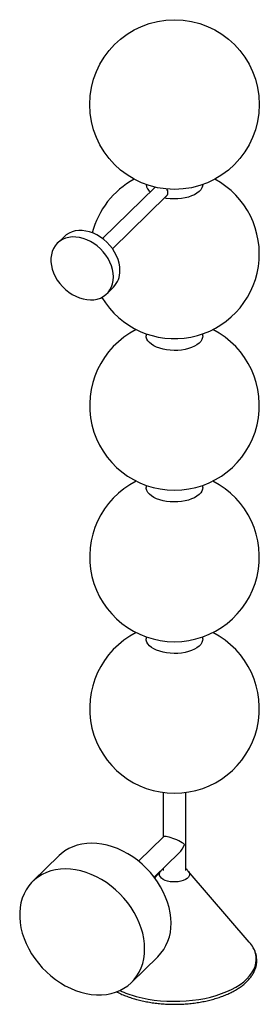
# Paper-space layout '_Trimétrica' of a CAD drawing. Header units: millimetres. Extents: x -110 to 60, y -29 to 667.
import ezdxf

# ---------------------------------------------------------------- set-up
doc = ezdxf.new("R2010")
doc.units = ezdxf.units.MM

psp = doc.layouts.new('_Trimétrica')

# ---------------------------------------------------------------- linework, layer by layer
at = {"color": 7, "linetype": 'Continuous', "lineweight": 25}
for p, q in [((-13.63, 548.57), (-50.87, 512.22)), ((-43.89, 505.07), (-5.66, 542.38)), ((-78.13, 513.56), (-82.8, 509.01)), ((-47.88, 473.23), (-43.21, 477.78)), ((-20, 444.87), (-20, 443.41)), ((20, 443.41), (20, 444.87)), ((-20, 337.73), (-20, 336.27)), ((20, 336.27), (20, 337.73)), ((-20, 230.58), (-20, 229.12)), ((20, 229.12), (20, 230.58)), ((-8, 120.54), (-8, 89.09)), ((8, 65.31), (8, 120.54)), ((-7.88, 89.21), (-25.48, 72.03)), ((-14.31, 60.58), (3.3, 77.76)), ((-81.59, 75.95), (-100.26, 57.73)), ((-9.74, 64.94), (-13.92, 60.07)), ((-8, 66.73), (-8, 65.31)), ((52.93, 14.76), (9.74, 64.94)), ((-30.41, -13.84), (-11.75, 4.38))]:
    psp.add_line(p, q, dxfattribs=at)
at = {"color": 7, "linetype": 'Continuous', "lineweight": 25, "flags": 128}
for points in [[(20, 550.43), (19.86, 549.35), (19.37, 547.99), (18.53, 546.69), (17.37, 545.45), (15.89, 544.3), (14.13, 543.27), (12.12, 542.36), (9.89, 541.6), (7.48, 541), (4.94, 540.58), (2.32, 540.33), (-0.35, 540.26), (-3.02, 540.37), (-5.62, 540.67), (-7.14, 540.93)], [(-38.56, 489.66), (-38.72, 492.24), (-39.18, 494.87), (-39.94, 497.5), (-41, 500.11), (-42.33, 502.66), (-43.92, 505.11), (-45.75, 507.43), (-47.78, 509.58), (-50, 511.54), (-52.36, 513.27), (-54.84, 514.76), (-57.41, 515.98), (-60.02, 516.91), (-62.63, 517.55), (-65.22, 517.88), (-67.75, 517.9), (-70.18, 517.6), (-72.47, 517), (-74.6, 516.1), (-76.53, 514.91), (-78.13, 513.56)], [(-43.23, 485.11), (-43.38, 487.69), (-43.85, 490.31), (-44.61, 492.95), (-45.67, 495.56), (-47, 498.11), (-48.59, 500.56), (-50.41, 502.87), (-52.45, 505.03), (-54.66, 506.98), (-57.03, 508.72), (-59.51, 510.21), (-62.07, 511.42), (-64.68, 512.36), (-67.3, 513), (-69.89, 513.33), (-72.42, 513.34), (-74.85, 513.05), (-77.14, 512.45), (-79.27, 511.54), (-81.2, 510.36), (-82.91, 508.9), (-84.38, 507.19), (-85.57, 505.26), (-86.48, 503.12), (-87.1, 500.82), (-87.41, 498.39), (-87.41, 495.85), (-87.1, 493.24), (-86.48, 490.61), (-85.57, 487.98), (-84.38, 485.39), (-82.91, 482.89), (-81.2, 480.5), (-79.27, 478.26), (-77.14, 476.21), (-74.85, 474.36), (-72.42, 472.74), (-69.89, 471.39), (-67.3, 470.31), (-64.68, 469.52), (-62.07, 469.04), (-59.51, 468.86), (-57.03, 469), (-54.66, 469.45), (-52.45, 470.2), (-50.41, 471.25), (-48.59, 472.58), (-47, 474.16), (-45.67, 475.99), (-44.61, 478.02), (-43.85, 480.24), (-43.38, 482.62), (-43.23, 485.11)], [(20, 443.41), (19.86, 442.2), (19.37, 440.85), (18.53, 439.54), (17.37, 438.3), (15.89, 437.16), (14.13, 436.12), (12.12, 435.22), (9.89, 434.46), (7.48, 433.86), (4.94, 433.43), (2.32, 433.18), (-0.35, 433.11), (-3.02, 433.23), (-5.62, 433.53), (-8.13, 434), (-10.49, 434.64), (-12.67, 435.44), (-14.62, 436.38), (-16.31, 437.45), (-17.71, 438.62), (-18.79, 439.88), (-19.53, 441.2), (-19.93, 442.56), (-20, 443.41)], [(20, 336.27), (19.86, 335.05), (19.37, 333.7), (18.53, 332.39), (17.37, 331.16), (15.89, 330.01), (14.13, 328.97), (12.12, 328.07), (9.89, 327.31), (7.48, 326.71), (4.94, 326.28), (2.32, 326.03), (-0.35, 325.97), (-3.02, 326.08), (-5.62, 326.38), (-8.13, 326.85), (-10.49, 327.5), (-12.67, 328.3), (-14.62, 329.24), (-16.31, 330.3), (-17.71, 331.48), (-18.79, 332.73), (-19.53, 334.05), (-19.93, 335.42), (-20, 336.27)], [(20, 229.12), (19.86, 227.91), (19.37, 226.55), (18.53, 225.25), (17.37, 224.01), (15.89, 222.86), (14.13, 221.83), (12.12, 220.92), (9.89, 220.17), (7.48, 219.57), (4.94, 219.14), (2.32, 218.89), (-0.35, 218.82), (-3.02, 218.94), (-5.62, 219.23), (-8.13, 219.71), (-10.49, 220.35), (-12.67, 221.15), (-14.62, 222.09), (-16.31, 223.16), (-17.71, 224.33), (-18.79, 225.59), (-19.53, 226.91), (-19.93, 228.27), (-20, 229.12)], [(-2.45, 28.15), (-2.6, 31.78), (-3.07, 35.46), (-3.84, 39.18), (-4.91, 42.91), (-6.27, 46.62), (-7.92, 50.28), (-9.84, 53.87), (-12.01, 57.37), (-14.43, 60.74), (-17.08, 63.97), (-19.93, 67.04), (-22.97, 69.91), (-26.18, 72.58), (-29.53, 75.02), (-33, 77.21), (-36.57, 79.15), (-40.21, 80.81), (-43.89, 82.18), (-47.6, 83.27), (-51.29, 84.05), (-54.96, 84.52), (-58.56, 84.68), (-62.08, 84.53), (-65.5, 84.06), (-68.78, 83.29), (-71.91, 82.22), (-74.86, 80.85), (-77.61, 79.2), (-80.14, 77.27), (-81.59, 75.95)], [(7.08, 83.79), (6.32, 84.38), (5.37, 85.01), (4.26, 85.66), (3.02, 86.31), (1.69, 86.94), (0.3, 87.54), (-1.09, 88.08), (-2.45, 88.55), (-3.73, 88.93), (-4.91, 89.22), (-5.93, 89.39), (-6.77, 89.46), (-7.41, 89.41), (-7.82, 89.26), (-7.88, 89.21)], [(-21.12, 9.93), (-21.27, 13.56), (-21.74, 17.24), (-22.51, 20.96), (-23.58, 24.69), (-24.94, 28.4), (-26.59, 32.06), (-28.5, 35.65), (-30.68, 39.15), (-33.1, 42.52), (-35.75, 45.75), (-38.6, 48.82), (-41.64, 51.69), (-44.85, 54.36), (-48.2, 56.8), (-51.67, 58.99), (-55.24, 60.93), (-58.88, 62.59), (-62.56, 63.96), (-66.26, 65.05), (-69.96, 65.83), (-73.62, 66.3), (-77.23, 66.46), (-80.75, 66.31), (-84.17, 65.84), (-87.45, 65.07), (-90.57, 64), (-93.52, 62.63), (-96.28, 60.98), (-98.81, 59.05), (-101.11, 56.86), (-103.16, 54.43), (-104.95, 51.77), (-106.45, 48.9), (-107.67, 45.84), (-108.59, 42.61), (-109.21, 39.24), (-109.52, 35.75), (-109.52, 32.16), (-109.21, 28.5), (-108.59, 24.79), (-107.67, 21.06), (-106.45, 17.34), (-104.95, 13.65), (-103.16, 10.02), (-101.11, 6.48), (-98.81, 3.04), (-96.28, -0.27), (-93.52, -3.42), (-90.57, -6.39), (-87.45, -9.16), (-84.17, -11.72), (-80.75, -14.04), (-77.23, -16.1), (-73.62, -17.9), (-69.96, -19.42), (-66.26, -20.65), (-62.56, -21.58), (-58.88, -22.21), (-55.24, -22.52), (-51.67, -22.53), (-48.2, -22.22), (-44.85, -21.6), (-41.64, -20.68), (-38.6, -19.46), (-35.75, -17.95), (-33.1, -16.15), (-30.68, -14.09), (-28.5, -11.78), (-26.59, -9.23), (-24.94, -6.47), (-23.58, -3.5), (-22.51, -0.35), (-21.74, 2.95), (-21.27, 6.38), (-21.12, 9.93)]]:
    psp.add_lwpolyline(points, dxfattribs=at)
at = {"color": 8, "linetype": 'Continuous', "lineweight": 25, "flags": 128}
for points in [[(9.74, 64.94), (10.02, 64.57), (10.51, 63.59), (10.65, 62.58), (10.42, 61.58), (9.84, 60.61), (8.92, 59.71), (7.7, 58.92), (6.22, 58.26), (4.52, 57.74), (2.67, 57.4), (0.73, 57.24), (-1.23, 57.26), (-3.16, 57.47), (-4.97, 57.86), (-6.62, 58.41), (-8.04, 59.11), (-9.19, 59.93), (-10.02, 60.85), (-10.51, 61.83), (-10.65, 62.84), (-10.42, 63.85), (-9.84, 64.81), (-9.74, 64.94)], [(-27.02, -23.7), (-22.92, -24.71), (-18.68, -25.55), (-14.32, -26.22), (-9.87, -26.71), (-5.37, -27.02), (-0.83, -27.14), (3.72, -27.08), (8.24, -26.84), (12.71, -26.42), (17.1, -25.82), (21.39, -25.04), (25.54, -24.09), (29.54, -22.97), (33.36, -21.7), (36.97, -20.28), (40.35, -18.71), (43.48, -17.02), (46.35, -15.2), (48.93, -13.27), (51.2, -11.24), (53.17, -9.13), (54.8, -6.95), (56.1, -4.7), (57.05, -2.41), (57.65, -0.09), (57.89, 2.25), (57.78, 4.59), (57.31, 6.92), (56.48, 9.22), (55.75, 10.72)]]:
    psp.add_lwpolyline(points, dxfattribs=at)
at = {"color": 7, "linetype": 'Continuous', "lineweight": 25}
psp.add_circle((0, 607), 60, dxfattribs=at)
for centre, radius, start, end in [((0, 501.44), 60, 118.39823, 165.68999), ((0, 501.44), 60, 210.88208, 61.60177), ((-12.79, 551.02), 7.24, 184.67762, 233.56029), ((-54.83, 489.18), 16.27, 315.55294, 1.71281), ((0, 394.3), 60, 116.76226, 63.23774), ((0, 287.15), 60, 116.76226, 63.23774), ((0, 180.01), 60, 116.76226, 63.23774), ((-7.93, 88.98), 15.88, 315.00449, 340.92557), ((-35.03, 27.19), 32.59, 315.58901, 1.67675), ((35.46, -0.45), 23.16, 28.8366, 41.03214)]:
    psp.add_arc(centre, radius, start, end, dxfattribs=at)
at = {"color": 8, "linetype": 'Continuous', "lineweight": 25}
psp.add_arc((-8.26, 46.9), 73.05, 245.37463, 255.12074, dxfattribs=at)
at = {"color": 7, "linetype": 'Continuous', "lineweight": 25}
for points, knots in [([(-5.7, 542.42), (-5.59, 542.51), (-5.1, 542.88), (-4.66, 543.93), (-4.57, 545.34), (-4.89, 546.54), (-5.36, 547.15), (-5.5, 547.34)], [0, 0, 0, 0, 0.080005, 0.353248, 0.620658, 0.881896, 1, 1, 1, 1]), ([(-8, 66.64), (-8.01, 66.63), (-8.55, 66.24), (-9.12, 65.68), (-9.6, 65.07), (-9.68, 64.98)], [0, 0, 0, 0, 0.017049, 0.850349, 1, 1, 1, 1]), ([(9.68, 64.96), (9.53, 65.14), (9.03, 65.76), (8.42, 66.27), (8, 66.63)], [0, 0, 0, 0, 0.299323, 1, 1, 1, 1]), ([(-26.77, -25.83), (-26.1, -26.01), (-24.15, -26.53), (-20.82, -27.26), (-16.76, -27.99), (-12.61, -28.56), (-8.39, -28.96), (-4.13, -29.2), (0.16, -29.28), (4.44, -29.19), (8.7, -28.94), (12.91, -28.52), (17.05, -27.94), (21.1, -27.21), (25.04, -26.31), (28.85, -25.27), (32.51, -24.08), (35.99, -22.75), (39.28, -21.28), (42.36, -19.69), (45.21, -17.97), (47.83, -16.13), (50.18, -14.19), (52.26, -12.15), (54.05, -10.02), (55.54, -7.82), (56.71, -5.56), (57.56, -3.25), (58.09, -0.93), (58.29, 1.4), (58.17, 3.71), (57.74, 6.01), (57.02, 8.26), (56.3, 9.7), (55.94, 10.42)], [0, 0, 0, 0, 0.016851, 0.048832, 0.080796, 0.112743, 0.144675, 0.176598, 0.208515, 0.240432, 0.272351, 0.304276, 0.336212, 0.368163, 0.400133, 0.432128, 0.464152, 0.496209, 0.528303, 0.560437, 0.592607, 0.624809, 0.657021, 0.689203, 0.721301, 0.75324, 0.784939, 0.816334, 0.847403, 0.878195, 0.908822, 0.939417, 0.970105, 1, 1, 1, 1]), ([(-41.08, -20.32), (-40.33, -20.71), (-38.55, -21.63), (-35.5, -22.94), (-32, -24.26), (-29.05, -25.2), (-27.28, -25.69), (-26.77, -25.83)], [0, 0, 0, 0, 0.178338, 0.420157, 0.661754, 0.903121, 1, 1, 1, 1])]:
    psp.add_open_spline(points, degree=3, knots=knots, dxfattribs=at)

doc.saveas('drawing.dxf')
